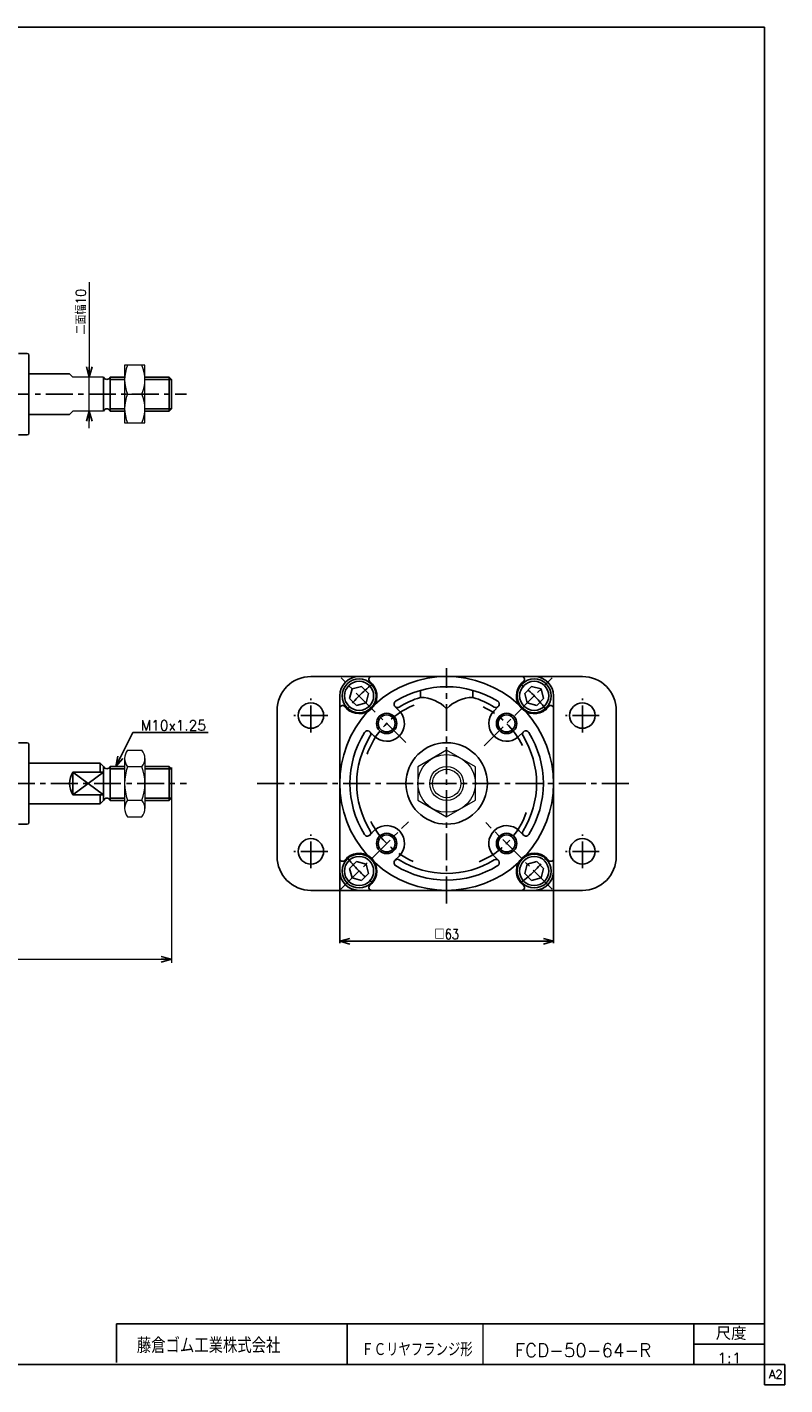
# Model space of a CAD drawing. Header units: millimetres. Extents: x -272 to 287, y -200 to 200.
# Tile 2 of 2: x 64 to 287, y -200 to 200. Entities that reach past the tile are written whole.
import ezdxf
from ezdxf.enums import TextEntityAlignment as Align

# ---------------------------------------------------------------- set-up
doc = ezdxf.new("R2010")
doc.units = ezdxf.units.MM
doc.header["$LTSCALE"] = 0.25
doc.linetypes.add('CENTER', pattern=[50.8, 31.75, -6.35, 6.35, -6.35])
doc.layers.add('ZUWAKU', color=7, linetype='Continuous')
doc.styles.add('FdaStyle0', font='txt.shx', dxfattribs={"width": 0.892857, "bigfont": 'bigfont'})
doc.dimstyles.new('DaDimRotatedStyle', dxfattribs={"dimtxt": 3, "dimasz": 3.000002, "dimexe": 1, "dimexo": 1, "dimgap": 1, "dimtad": 3, "dimdsep": 46, "dimtxsty": 'FdaStyle0', "dimblk1": 'OPEN30', "dimblk2": 'OPEN30', "dimsah": 1, "dimcen": 0.09, "dimclrd": 4, "dimclre": 4, "dimclrt": 4, "dimadec": 0, "dimazin": 2, "dimtfac": 1, "dimtdec": 4, "dimtmove": 0, "dimatfit": 0, "dimfxl": 1, "dimarcsym": 0})

# ---------------------------------------------------------------- blocks, each defined once
blk = doc.blocks.new('_OPEN30')
at = {"color": 0, "linetype": 'ByBlock', "lineweight": -2}
for p, q in [((-1, 0.267949), (0, 0)), ((0, 0), (-1, -0.267949)), ((0, 0), (-1, 0))]:
    blk.add_line(p, q, dxfattribs=at)
blk = doc.blocks.new('DC_GROUP_Φ50_1')
at = {"color": 4, "linetype": 'Continuous', "lineweight": 13}
for p, q in [((92.39, -15.46), (92.39, -30.18)), ((93.29, -13), (97.49, -13)), ((98.39, -15.46), (98.39, -30.18)), ((97.49, -17.91), (93.29, -17.91)), ((93.29, -27.73), (97.49, -27.73)), ((93.29, -32.63), (97.49, -32.63))]:
    blk.add_line(p, q, dxfattribs=at)
for centre, radius, start, end in [((96.17, -15.46), 3.78, 139.5701, 220.4299), ((94.61, -15.46), 3.78, 319.5701, 40.4299), ((106.17, -22.82), 13.78, 159.1359, 200.8641), ((84.61, -22.82), 13.78, 339.1359, 20.8641), ((96.17, -30.18), 3.78, 139.5701, 220.4299), ((94.61, -30.18), 3.78, 319.5701, 40.4299)]:
    blk.add_arc(centre, radius, start, end, dxfattribs=at)
blk = doc.blocks.new('DC_GROUP_Φ50_2')
at = {"color": 4, "linetype": 'Continuous', "lineweight": 13}
for p, q in [((98.39, 100.38), (92.39, 100.38)), ((92.39, 100.38), (92.39, 83.38)), ((98.39, 83.38), (98.39, 100.38)), ((93.29, 91.88), (97.5, 91.88)), ((92.39, 83.38), (98.39, 83.38))]:
    blk.add_line(p, q, dxfattribs=at)
for centre, start, end in [((102.84, 96.13), 156.0093, 203.9907), ((87.95, 96.13), 336.0093, 23.9907), ((102.84, 87.63), 156.0093, 203.9907), ((87.95, 87.63), 336.0093, 23.9907)]:
    blk.add_arc(centre, 10.45, start, end, dxfattribs=at)
blk = doc.blocks.new('DC_GROUP_Φ50_3')
at = {"color": 4, "linetype": 'Continuous', "lineweight": 13}
for p, q in [((187.32, -13), (178.82, -17.91)), ((195.82, -17.91), (187.32, -13)), ((178.82, -17.91), (178.82, -27.73)), ((195.82, -27.73), (195.82, -17.91)), ((178.82, -27.73), (187.32, -32.63)), ((187.32, -32.63), (195.82, -27.73))]:
    blk.add_line(p, q, dxfattribs=at)
for radius in [8.5, 5, 4.19]:
    blk.add_circle((187.32, -22.82), radius, dxfattribs=at)
blk = doc.blocks.new('DA_IMAGEDIMGROUP_1')
at = {"color": 4, "linetype": 'Continuous', "lineweight": 13}
for p, q in [((82, 124.83), (82, 96.88)), ((82, 86.88), (82, 96.88)), ((82, 81.88), (82, 86.88))]:
    blk.add_line(p, q, dxfattribs=at)
at = {"color": 4, "xscale": 3.000002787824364, "yscale": 2.999989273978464}
for p, rotation in [((82, 96.88), 270), ((82, 86.88), 90)]:
    blk.add_blockref('_OPEN30', p, dxfattribs=dict(at, rotation=rotation))
at = {"color": 4, "insert": (81, 109.44), "char_height": 3, "width": 22.5, "attachment_point": 7, "rotation": 90, "style": 'FdaStyle0'}
blk.add_mtext('\\T1.00;二面幅10', dxfattribs=at)
blk = doc.blocks.new('*D15')
at = {"color": 4, "linetype": 'Continuous', "lineweight": 13}
for p, q in [((106.17, -18.14), (106.17, -75.62)), ((-89.83, -45.32), (-89.83, -75.62)), ((-89.83, -74.62), (106.17, -74.62))]:
    blk.add_line(p, q, dxfattribs=at)
at = {"color": 4, "xscale": 3.000002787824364, "yscale": 2.999989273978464}
for p, rotation in [((-89.83, -74.62), 180), ((106.17, -74.62), 360)]:
    blk.add_blockref('_OPEN30', p, dxfattribs=dict(at, rotation=rotation))
at = {"color": 4, "insert": (8.17, -73.62), "char_height": 3, "width": 7.5, "attachment_point": 8, "style": 'FdaStyle0'}
blk.add_mtext('\\T1.00;B', dxfattribs=at)

msp = doc.modelspace()

# ---------------------------------------------------------------- linework, layer by layer
at = {"color": 4, "linetype": 'Continuous', "lineweight": 25}
for p, q in [((63.67, 103.878), (61.17, 103.878)), ((63.67, 103.878), (61.17, 103.878)), ((63.67, 103.878), (61.17, 103.878)), ((63.67, 103.878), (61.17, 103.878)), ((64.17, 103.378), (64.17, 97.878)), ((64.17, 103.378), (64.17, 91.878)), ((64.17, 103.378), (64.17, 97.878)), ((64.17, 103.378), (64.17, 91.878)), ((64.17, 97.878), (76.17, 97.878)), ((64.17, 97.878), (76.17, 97.878)), ((86.17, 91.878), (86.17, 96.878)), ((86.17, 91.878), (86.17, 96.878)), ((92.391, 96.878), (88.17, 96.878)), ((88.17, 96.878), (88.17, 91.878)), ((92.391, 96.878), (88.17, 96.878)), ((88.17, 96.878), (88.17, 91.878)), ((92.391, 96.203), (88.17, 96.203)), ((92.391, 96.203), (88.17, 96.203)), ((105.495, 96.878), (98.391, 96.878)), ((106.17, 96.203), (98.391, 96.203)), ((105.495, 96.878), (100.391, 96.878)), ((106.17, 96.203), (100.391, 96.203)), ((106.17, 96.203), (105.495, 96.878)), ((105.495, 96.878), (105.495, 91.878)), ((106.17, 96.203), (105.495, 96.878)), ((105.495, 96.878), (105.495, 91.878)), ((106.17, 91.878), (106.17, 96.203)), ((106.17, 91.878), (106.17, 96.203)), ((64.17, 80.378), (64.17, 91.878)), ((64.17, 80.378), (64.17, 91.878)), ((86.17, 91.878), (86.17, 86.878)), ((86.17, 91.878), (86.17, 86.878)), ((88.17, 86.878), (88.17, 91.878)), ((88.17, 86.878), (88.17, 91.878)), ((105.495, 86.878), (105.495, 91.878)), ((105.495, 86.878), (105.495, 91.878)), ((106.17, 91.878), (106.17, 87.553)), ((106.17, 91.878), (106.17, 87.553)), ((64.17, 85.878), (76.17, 85.878)), ((64.17, 85.878), (76.17, 85.878)), ((92.391, 87.553), (88.17, 87.553)), ((92.391, 87.553), (88.17, 87.553)), ((92.391, 86.878), (88.17, 86.878)), ((92.391, 86.878), (88.17, 86.878)), ((106.17, 87.553), (98.391, 87.553)), ((105.495, 86.878), (98.391, 86.878)), ((106.17, 87.553), (100.391, 87.553)), ((105.495, 86.878), (100.391, 86.878)), ((106.17, 87.553), (105.495, 86.878)), ((106.17, 87.553), (105.495, 86.878)), ((63.67, 79.878), (61.17, 79.878)), ((63.67, 79.878), (61.17, 79.878)), ((147.317, 8.682), (227.317, 8.682)), ((161.517, 8.682), (187.317, 8.682)), ((213.117, 8.682), (187.317, 8.682)), ((159.476, 5.024), (158.728, 2.235)), ((162.264, 5.771), (159.476, 5.024)), ((164.305, 3.729), (162.264, 5.771)), ((165.487, 6.437), (164.607, 7.317)), ((179.567, 4.608), (179.567, 2.524)), ((195.067, 4.608), (195.067, 2.524)), ((209.414, 6.704), (210.027, 7.317)), ((212.37, 5.771), (210.328, 3.729)), ((215.158, 5.024), (212.37, 5.771)), ((215.905, 2.235), (215.158, 5.024)), ((155.817, -48.618), (155.817, 2.982)), ((158.728, 2.235), (160.77, 0.194)), ((160.77, 0.194), (163.558, 0.941)), ((163.558, 0.941), (164.305, 3.729)), ((210.328, 3.729), (211.076, 0.941)), ((211.076, 0.941), (213.864, 0.194)), ((213.864, 0.194), (215.905, 2.235)), ((218.817, -48.618), (218.817, 2.982)), ((137.317, -44.318), (137.317, -1.318)), ((157.795, -0.721), (157.182, -0.108)), ((173.618, -1.695), (172.093, -0.169)), ((201.282, -1.428), (202.541, -0.169)), ((216.572, -0.988), (217.451, -0.108)), ((237.317, -1.318), (237.317, -44.318)), ((89.781, -17.818), (94.781, -7.818)), ((94.781, -7.818), (116.981, -7.818)), ((165.927, -8.852), (164.668, -7.593)), ((208.44, -9.119), (209.966, -7.593)), ((63.67, -10.818), (61.17, -10.818)), ((63.67, -10.818), (61.17, -10.818)), ((63.67, -10.818), (61.17, -10.818)), ((63.67, -10.818), (61.17, -10.818)), ((64.17, -11.318), (64.17, -16.818)), ((64.17, -11.318), (64.17, -22.818)), ((64.17, -11.318), (64.17, -16.818)), ((64.17, -11.318), (64.17, -22.818)), ((64.17, -16.818), (85.17, -16.818)), ((64.17, -16.818), (85.17, -16.818)), ((77.17, -19.503), (77.17, -26.133)), ((77.17, -19.503), (86.17, -19.503)), ((77.17, -26.133), (86.17, -19.503)), ((77.17, -19.503), (86.17, -26.133)), ((77.17, -19.503), (77.17, -26.133)), ((77.17, -19.503), (86.17, -19.503)), ((77.17, -26.133), (86.17, -19.503)), ((77.17, -19.503), (86.17, -26.133)), ((85.17, -16.818), (86.17, -17.818)), ((85.17, -16.818), (85.17, -19.503)), ((85.17, -16.818), (86.17, -17.818)), ((85.17, -16.818), (85.17, -19.503)), ((86.17, -22.818), (86.17, -17.818)), ((86.17, -22.818), (86.17, -17.818)), ((92.391, -17.818), (88.17, -17.818)), ((88.17, -17.818), (88.17, -22.818)), ((92.391, -17.818), (88.17, -17.818)), ((88.17, -17.818), (88.17, -22.818)), ((92.391, -18.493), (88.17, -18.493)), ((92.391, -18.493), (88.17, -18.493)), ((105.495, -17.818), (98.391, -17.818)), ((106.17, -18.493), (98.391, -18.493)), ((105.495, -17.818), (100.391, -17.818)), ((106.17, -18.493), (100.391, -18.493)), ((106.17, -18.493), (105.495, -17.818)), ((105.495, -17.818), (105.495, -22.818)), ((106.17, -18.493), (105.495, -17.818)), ((105.495, -17.818), (105.495, -22.818)), ((106.17, -22.818), (106.17, -18.493)), ((106.17, -22.818), (106.17, -18.493)), ((64.17, -34.318), (64.17, -22.818)), ((64.17, -34.318), (64.17, -22.818)), ((86.17, -22.818), (86.17, -27.818)), ((86.17, -22.818), (86.17, -27.818)), ((88.17, -27.818), (88.17, -22.818)), ((88.17, -27.818), (88.17, -22.818)), ((105.495, -27.818), (105.495, -22.818)), ((105.495, -27.818), (105.495, -22.818)), ((106.17, -22.818), (106.17, -27.143)), ((106.17, -22.818), (106.17, -27.143)), ((77.17, -26.133), (86.17, -26.133)), ((77.17, -26.133), (86.17, -26.133)), ((85.17, -28.818), (85.17, -26.133)), ((85.17, -28.818), (85.17, -26.133)), ((85.17, -28.818), (86.17, -27.818)), ((85.17, -28.818), (86.17, -27.818)), ((92.391, -27.143), (88.17, -27.143)), ((92.391, -27.143), (88.17, -27.143)), ((92.391, -27.818), (88.17, -27.818)), ((92.391, -27.818), (88.17, -27.818)), ((106.17, -27.143), (98.391, -27.143)), ((105.495, -27.818), (98.391, -27.818)), ((106.17, -27.143), (100.391, -27.143)), ((105.495, -27.818), (100.391, -27.818)), ((106.17, -27.143), (105.495, -27.818)), ((106.17, -27.143), (105.495, -27.818)), ((64.17, -28.818), (85.17, -28.818)), ((64.17, -28.818), (85.17, -28.818)), ((63.67, -34.818), (61.17, -34.818)), ((63.67, -34.818), (61.17, -34.818)), ((166.194, -36.516), (164.668, -38.042)), ((208.707, -36.783), (209.966, -38.042)), ((201.015, -43.941), (202.541, -45.467)), ((158.062, -44.648), (157.182, -45.527)), ((160.77, -45.829), (158.728, -47.871)), ((158.728, -47.871), (159.476, -50.659)), ((163.558, -46.576), (160.77, -45.829)), ((164.305, -49.365), (163.558, -46.576)), ((173.351, -44.208), (172.093, -45.467)), ((211.076, -46.576), (210.328, -49.365)), ((213.864, -45.829), (211.076, -46.576)), ((215.905, -47.871), (213.864, -45.829)), ((215.158, -50.659), (215.905, -47.871)), ((216.839, -44.915), (217.451, -45.527)), ((155.817, -49.218), (155.817, -69.918)), ((159.476, -50.659), (162.264, -51.406)), ((162.264, -51.406), (164.305, -49.365)), ((210.328, -49.365), (212.37, -51.406)), ((212.37, -51.406), (215.158, -50.659)), ((218.817, -49.218), (218.817, -69.918)), ((218.817, -49.218), (218.817, -69.918)), ((227.317, -54.318), (147.317, -54.318)), ((161.517, -54.318), (187.317, -54.318)), ((165.22, -52.339), (164.607, -52.952)), ((213.117, -54.318), (187.317, -54.318)), ((209.147, -52.072), (210.027, -52.952)), ((155.817, -69.318), (218.817, -69.318))]:
    msp.add_line(p, q, dxfattribs=at)
at = {"color": 4, "linetype": 'Continuous', "lineweight": 13}
for p, q in [((77.17, 96.878), (76.17, 97.878)), ((86.17, 96.878), (77.17, 96.878)), ((92.391, 96.878), (92.391, 86.878)), ((76.17, 85.878), (77.17, 86.878)), ((86.17, 86.878), (77.17, 86.878)), ((92.391, -17.818), (92.391, -27.818))]:
    msp.add_line(p, q, dxfattribs=at)
at = {"color": 4, "linetype": 'CENTER', "lineweight": 25}
for p, q in [((-95.934, 91.878), (110.656, 91.878)), ((175.262, -10.763), (156.204, 8.295)), ((187.317, -58.165), (187.317, 11.182)), ((198.399, -11.736), (218.43, 8.295)), ((147.317, -7.818), (147.317, 2.182)), ((227.317, -7.818), (227.317, 2.182)), ((152.317, -2.818), (142.317, -2.818)), ((232.317, -2.818), (222.317, -2.818)), ((-94.408, -22.818), (110.656, -22.818)), ((131.453, -22.818), (241.619, -22.818)), ((156.042, -54.092), (176.027, -34.107)), ((218.43, -53.93), (198.846, -34.347)), ((147.317, -47.818), (147.317, -37.818)), ((227.317, -47.818), (227.317, -37.818)), ((152.317, -42.818), (142.317, -42.818)), ((232.317, -42.818), (222.317, -42.818))]:
    msp.add_line(p, q, dxfattribs=at)
at = {"color": 4, "linetype": 'Continuous', "lineweight": 25}
for centre, radius in [((161.517, 2.982), 5), ((161.507, 2.992), 4.294), ((213.117, 2.982), 5), ((213.126, 2.992), 4.294), ((147.317, -2.818), 3.75), ((227.317, -2.818), 3.75), ((169.639, -5.14), 3), ((169.639, -5.14), 2.5), ((204.994, -5.14), 3), ((204.994, -5.14), 2.5), ((187.317, -22.818), 12), ((147.317, -42.818), 3.75), ((169.639, -40.495), 3), ((169.639, -40.495), 2.5), ((204.994, -40.495), 3), ((204.994, -40.495), 2.5), ((227.317, -42.818), 3.75), ((161.517, -48.618), 5), ((213.117, -48.618), 5), ((161.507, -48.627), 4.294), ((213.126, -48.627), 4.294)]:
    msp.add_circle(centre, radius, dxfattribs=at)
for centre, radius, start, end in [((63.67, 103.378), 0.5, 0, 90), ((63.67, 103.378), 0.5, 0, 90), ((63.67, 103.378), 0.5, 0, 90), ((63.67, 103.378), 0.5, 0, 90), ((87.17, 97.282), 1.078, 201.9613, 338.0387), ((87.17, 97.282), 1.078, 201.9613, 338.0387), ((87.17, 86.475), 1.078, 21.9613, 158.0387), ((87.17, 86.475), 1.078, 21.9613, 158.0387), ((63.67, 80.378), 0.5, 270, 360), ((63.67, 80.378), 0.5, 270, 360), ((147.317, -1.318), 10, 90, 180), ((161.517, 2.982), 5.7, 90, 180), ((165.173, 7.882), 0.8, 90, 225), ((187.317, -22.818), 31.5, 47.70516, 132.29484), ((209.461, 7.882), 0.8, 315, 90), ((213.117, 2.982), 5.7, 0, 90), ((227.317, -1.318), 10, 0, 90), ((161.507, 2.992), 5.25, 225, 40.8865), ((187.317, -22.818), 28.5, 58.13656, 121.86344), ((213.126, 2.992), 5.25, 135, 310.8865), ((156.617, -0.674), 0.8, 45, 180), ((172.8, 0.538), 1, 121.86344, 301.86344), ((187.317, -22.818), 26.5, 107.00486, 121.86344), ((179.567, -8.135), 10.658, 43.35334, 90), ((195.067, -8.135), 10.658, 90, 136.64666), ((187.317, -22.818), 26.5, 58.13656, 72.99514), ((201.834, 0.538), 1, 238.13656, 58.13656), ((218.017, -0.674), 0.8, 360, 135), ((187.317, -22.818), 31.5, 137.70516, 222.29484), ((169.639, -5.14), 5.25, 225, 40.8865), ((204.994, -5.14), 5.25, 135, 310.8865), ((187.317, -22.818), 31.5, 317.70516, 42.29484), ((187.317, -22.818), 28.5, 148.13656, 211.86344), ((163.961, -8.301), 1, 328.13656, 148.13656), ((210.673, -8.301), 1, 31.86344, 211.86344), ((187.317, -22.818), 28.5, 328.13656, 31.86344), ((63.67, -11.318), 0.5, 0, 90), ((63.67, -11.318), 0.5, 0, 90), ((63.67, -11.318), 0.5, 0, 90), ((63.67, -11.318), 0.5, 0, 90), ((187.317, -22.818), 26.5, 148.13656, 211.86344), ((187.317, -22.818), 26.5, 328.13656, 31.86344), ((82.165, -22.818), 5.995, 146.42717, 213.57283), ((82.165, -22.818), 5.995, 146.42717, 213.57283), ((87.17, -17.414), 1.078, 201.9613, 338.0387), ((87.17, -17.414), 1.078, 201.9613, 338.0387), ((87.17, -28.221), 1.078, 21.9613, 158.0387), ((87.17, -28.221), 1.078, 21.9613, 158.0387), ((63.67, -34.318), 0.5, 270, 360), ((63.67, -34.318), 0.5, 270, 360), ((169.639, -40.495), 5.25, 315, 130.8865), ((204.994, -40.495), 5.25, 45, 220.8865), ((163.961, -37.335), 1, 211.86344, 31.86344), ((210.673, -37.335), 1, 148.13656, 328.13656), ((161.507, -48.627), 5.25, 315, 130.8865), ((213.126, -48.627), 5.25, 45, 220.8865), ((147.317, -44.318), 10, 180, 270), ((156.617, -44.962), 0.8, 180, 315), ((187.317, -22.818), 31.5, 227.70516, 312.29484), ((172.8, -46.174), 1, 58.13656, 238.13656), ((187.317, -22.818), 28.5, 238.13656, 301.86344), ((187.317, -22.818), 26.5, 238.13656, 301.86344), ((201.834, -46.174), 1, 301.86344, 121.86344), ((218.017, -44.962), 0.8, 225, 0), ((227.317, -44.318), 10, 270, 0), ((161.517, -48.618), 5.7, 180, 270), ((213.117, -48.618), 5.7, 270, 0), ((165.173, -53.518), 0.8, 135, 270), ((209.461, -53.518), 0.8, 270, 45)]:
    msp.add_arc(centre, radius, start, end, dxfattribs=at)
at = {"color": 4, "linetype": 'CENTER', "lineweight": 25}
for radius, start, end in [(36.5, 127.14511, 142.85489), (36.5, 36.21599, 52.85489), (25, 112.56407, 161.28237), (25, 26.46628, 64.52273), (25, 292.56407, 340.24715), (25, 206.62277, 246.66588), (36.5, 216.27652, 232.85489), (36.5, 307.14511, 322.85489)]:
    msp.add_arc((187.317, -22.818), radius, start, end, dxfattribs=at)
at = {"layer": 'ZUWAKU', "color": 5, "linetype": 'Continuous', "lineweight": 25}
for p, q in [((281, 200), (-272, 200)), ((281, -200), (281, 200)), ((287, -194), (-272, -194)), ((287, -200), (287, -194)), ((287, -200), (281, -200))]:
    msp.add_line(p, q, dxfattribs=at)
at = {"layer": 'ZUWAKU', "color": 4, "linetype": 'Continuous', "lineweight": 25}
for p, q in [((90, -182), (281, -182)), ((90, -193.465), (90, -182)), ((158, -182), (158, -194)), ((260.135, -194), (260.135, -182)), ((260.135, -188), (281, -188))]:
    msp.add_line(p, q, dxfattribs=at)
at = {"layer": 'ZUWAKU', "color": 4, "linetype": 'Continuous', "lineweight": 13}
msp.add_line((198, -182), (198, -194), dxfattribs=at)

# ---------------------------------------------------------------- block references
at = {"linetype": 'Continuous'}
for name in ['DA_IMAGEDIMGROUP_1', 'DC_GROUP_Φ50_2', 'DC_GROUP_Φ50_1', 'DC_GROUP_Φ50_3']:
    msp.add_blockref(name, (0, 0), dxfattribs=at)
at = {"color": 4, "xscale": 3.000002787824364, "yscale": 2.999989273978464}
for p, rotation in [((89.781, -17.818), 243.434948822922), ((155.817, -69.318), 180), ((218.817, -69.318), 360)]:
    msp.add_blockref('_OPEN30', p, dxfattribs=dict(at, rotation=rotation))

# ---------------------------------------------------------------- texts
at = {"color": 4, "style": 'FdaStyle0'}
for s, height, width, p, p2 in [('M10x1.25', 3, 0.8, (97.181, -7.218), (116.381, -7.218)), ('□63', 3, 0.75, (183.717, -68.718), (190.917, -68.718)), ('ＦＣリヤフランジ形', 4, 0.694915, (162.187, -191.598), (194.987, -191.598)), ('FCD-50-64-R', 4, 0.820408, (207.411, -191.795), (247.611, -191.795)), ('1:1', 3, 0.8, (267.026, -193.595), (274.226, -193.595))]:
    msp.add_text(s, height=height, dxfattribs=dict(at, width=width)).set_placement(p, p2, align=Align.FIT)
at = {"layer": 'ZUWAKU', "color": 4, "style": 'FdaStyle0'}
for s, height, width, p, p2 in [('尺度', 3.8, 0.749175, (266.615, -186.78), (275.695, -186.78)), ('藤倉ゴム工業株式会社', 4.5, 0.652778, (96.013, -190.657), (138.313, -190.657))]:
    msp.add_text(s, height=height, dxfattribs=dict(at, width=width)).set_placement(p, p2, align=Align.FIT)
at = {"layer": 'ZUWAKU', "color": 7, "style": 'FdaStyle0', "width": 0.8}
msp.add_text('A2', height=2.5, dxfattribs=at).set_placement((282.307, -198.125), (286.307, -198.125), align=Align.FIT)

# ---------------------------------------------------------------- dimensions: what is measured, and where the dimension line sits
at = {"linetype": 'Continuous', "lineweight": 13}
dim = msp.add_linear_dim(base=(106.17, -74.618), p1=(-89.83, -44.318), p2=(106.17, -17.143), text='B', dimstyle='DaDimRotatedStyle', override={"dimtxt": 3, "dimasz": 3.000002, "dimexe": 1, "dimexo": 1, "dimgap": 1, "dimtad": 3, "dimtih": 0, "dimtoh": 0, "dimdec": 2, "dimzin": 8, "dimtxsty": 'FdaStyle0', "dimblk1": 'OPEN30', "dimblk2": 'OPEN30', "dimsah": 1, "dimclrd": 4, "dimclre": 4, "dimclrt": 4, "dimazin": 2, "dimtofl": 1, "dimatfit": 0, "dimtolj": 0, "dimtzin": 8}, dxfattribs=at)
dim.commit()
dim.dimension.update_dxf_attribs({"geometry": '*D15', "text_midpoint": (8.17, -74.618)})

doc.saveas('drawing.dxf')
